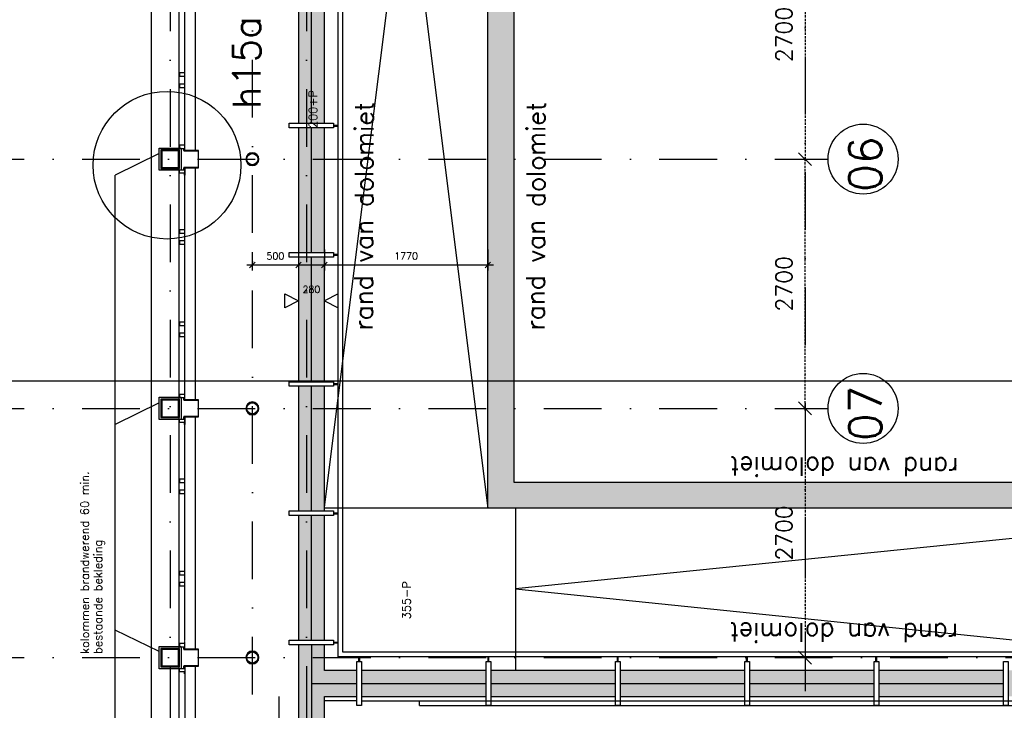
# Model space of a CAD drawing. Extents: x -33344 to 2055880, y -64816 to 121260.
# Tile 63 of 133: x 46280 to 56941, y 47376 to 54858. Entities that reach past the tile are written whole.
import ezdxf

# ---------------------------------------------------------------- set-up
doc = ezdxf.new("R2010")
doc.units = 0
doc.header["$LTSCALE"] = 50
doc.header["$MEASUREMENT"] = 0
doc.header["$PDMODE"] = 3
doc.header["$PDSIZE"] = 0.1
for name, pattern in [('DASHED', [0.75, 0.5, -0.25]), ('HIDDEN', [0.375, 0.25, -0.125]), ('HIDDEN2', [0.1875, 0.125, -0.0625]), ('STRAM_0WT$0$DASHDOT', [25, 12.5, -6.25, 0, -6.25]), ('STRAM_0WT$1$DASHDOT', [25, 12.5, -6.25, 0, -6.25])]:
    doc.linetypes.add(name, pattern=pattern)
doc.layers.get('0').update_dxf_attribs({"linetype": 'CONTINUOUS'})
doc.layers.get('DEFPOINTS').update_dxf_attribs({"linetype": 'CONTINUOUS'})
for name, color, linetype in [('_BESTAAND_ONGEIJZIGD', 8, 'CONTINUOUS'), ('_DETAILNUMMERS', 4, 'CONTINUOUS'), ('_DETAILNUMMERSTEKST', 4, 'CONTINUOUS'), ('A--A28--_F-2--', 7, 'CONTINUOUS'), ('A--L21--', 3, 'CONTINUOUS'), ('A--L21A3_BUITENWAND', 3, 'CONTINUOUS'), ('A--L21AC1_BUITENWAND', 1, 'HIDDEN2'), ('A--L22A1_BINNENWAND', 1, 'CONTINUOUS'), ('A--L24A1_TRAPPEN', 1, 'CONTINUOUS'), ('A--L28--', 7, 'CONTINUOUS'), ('A--L28--_F-2--', 7, 'CONTINUOUS'), ('A--L28DC1_KONSTR', 1, 'HIDDEN'), ('A--M$1A-_F123-', 1, 'CONTINUOUS'), ('A--T$1A-18_TEKST', 1, 'CONTINUOUS'), ('C_METSELWERK', 3, 'CONTINUOUS'), ('L1', 1, 'CONTINUOUS'), ('PLEIN', 7, 'CONTINUOUS'), ('STRAM_0WT$0$A--L$7A-_STRA0', 1, 'STRAM_0WT$1$DASHDOT'), ('STRAM_0WT$0$A--L$7A1-_STR0', 1, 'CONTINUOUS'), ('STRAM_0WT$0$A--L$7A3-_STR0', 3, 'CONTINUOUS'), ('STRAM_0WT$0$A--T$7A8-_STRA', 8, 'STRAM_0WT$0$DASHDOT'), ('STRAM_0WT$1$A--M$1A-_F123-', 1, 'CONTINUOUS'), ('STRAM_0WT$1$A--T$7A8-_STRA', 8, 'STRAM_0WT$1$DASHDOT'), ('TEKST_KOZIJNMERK', 2, 'CONTINUOUS'), ('X--LR---_CP', 7, 'CONTINUOUS'), ('XREF', 7, 'CONTINUOUS')]:
    doc.layers.add(name, color=color, linetype=linetype)
doc.styles.add('ALFA-0_25', font='ROMANS')
doc.styles.add('HIEMSTRA', font='romans.shx')
doc.styles.add('STRAM_0WT$1$HIEMSTRA', font='romans.shx')
doc.dimstyles.new('STANDARD$0', dxfattribs={"dimscale": 30, "dimtxt": 2.5, "dimasz": 2, "dimexe": 2, "dimexo": 0, "dimgap": 2, "dimtad": 1, "dimdec": 0, "dimzin": 0, "dimtxsty": 'ALFA-0_25', "dimblk1": 'OBLIQUE', "dimblk2": 'OBLIQUE', "dimsah": 1, "dimcen": -3, "dimdle": 2, "dimclrd": 1, "dimclre": 1, "dimclrt": 2, "dimazin": 3, "dimtfac": 0.666667, "dimtofl": 0, "dimtmove": 0, "dimatfit": 3, "dimtvp": 0.833333, "dimtolj": 1, "dimtzin": 0})
doc.dimstyles.new('STRAM_0WT$0$STANDARD', dxfattribs={"dimscale": 70, "dimtxt": 2.5, "dimasz": 2, "dimexe": 0.3, "dimexo": 0.3, "dimgap": 2, "dimtad": 1, "dimdec": 0, "dimzin": 0, "dimtxsty": 'STRAM_0WT$1$HIEMSTRA', "dimblk1": 'STRAM_0WT$0$_OBLIQUE', "dimblk2": 'STRAM_0WT$0$_OBLIQUE', "dimsah": 1, "dimcen": -0.09, "dimdle": 0.3, "dimclrd": 1, "dimclre": 1, "dimclrt": 4, "dimazin": 3, "dimtfac": 1, "dimtdec": 4, "dimtix": 1, "dimtofl": 0, "dimtmove": 0, "dimatfit": 3, "dimtvp": 625, "dimtolj": 1, "dimtzin": 0})

# ---------------------------------------------------------------- blocks, each defined once
blk = doc.blocks.new('6432')
at = {"layer": '_BESTAAND_ONGEIJZIGD', "linetype": 'CONTINUOUS'}
blk.add_lwpolyline([(0, 80), (-4, 80), (-4, 58), (-57, 58), (-57, 22), (-4, 22), (-4, 0), (0, 0)], close=True, dxfattribs=at)
blk = doc.blocks.new('Q020871-')
at = {"layer": 'A--A28--_F-2--', "color": 3, "linetype": 'CONTINUOUS'}
for points in [[(-60, 0), (-70, 0), (-55, 23), (-65, 27)], [(-55, -23), (-65, -27), (-60, 0), (-70, 0)], [(-55, 23), (-65, 27), (-42, 42), (-49, 49)], [(-42, 42), (-49, 49), (-23, 55), (-27, 65)], [(-23, 55), (-27, 65), (0, 60), (0, 70)], [(0, 60), (0, 70), (23, 55), (27, 65)], [(23, 55), (27, 65), (42, 42), (49, 49)], [(42, 42), (49, 49), (55, 23), (65, 27)], [(55, 23), (65, 27), (60, 0), (70, 0)], [(60, 0), (70, 0), (55, -23), (65, -27)], [(-42, -42), (-49, -49), (-55, -23), (-65, -27)], [(-23, -55), (-27, -65), (-42, -42), (-49, -49)], [(0, -60), (0, -70), (-23, -55), (-27, -65)], [(23, -55), (27, -65), (0, -60), (0, -70)], [(42, -42), (49, -49), (23, -55), (27, -65)], [(55, -23), (65, -27), (42, -42), (49, -49)]]:
    blk.add_solid(points, dxfattribs=at)
at = {"layer": 'A--L28--_F-2--', "color": 3, "linetype": 'CONTINUOUS'}
blk.add_lwpolyline([(0, 70, 1), (0, -70, 1), (0, 70), (0, 60, -1), (0, -60, -1), (0, 60)], format="xyb", close=True, dxfattribs=at)
at = {"layer": 'X--LR---_CP', "color": 4, "linetype": 'CONTINUOUS'}
blk.add_point((0, 0), dxfattribs=at)
blk = doc.blocks.new('_OBLIQUE')
at = {"color": 0, "linetype": 'BYBLOCK'}
blk.add_line((-0.5, -0.5), (0.5, 0.5), dxfattribs=at)
blk = doc.blocks.new('*D753')
at = {"layer": 'A--M$1A-_F123-', "color": 1, "linetype": 'CONTINUOUS'}
for p, q in [((60767, 47887), (60767, 51007)), ((43190, 50947), (60827, 50947)), ((60442, 47947), (60827, 47947))]:
    blk.add_line(p, q, dxfattribs=at)
at = {"layer": 'DEFPOINTS', "color": 0, "linetype": 'CONTINUOUS'}
for p in [(43190, 50947), (60767, 50947), (60442, 47947)]:
    blk.add_point(p, dxfattribs=at)
at = {"layer": 'A--M$1A-_F123-', "color": 1, "linetype": 'CONTINUOUS', "xscale": 60, "yscale": 60, "zscale": 60}
for p, rotation in [((60767, 50947), 90), ((60767, 47947), 270)]:
    blk.add_blockref('_OBLIQUE', p, dxfattribs=dict(at, rotation=rotation))
at = {"layer": 'A--M$1A-_F123-', "color": 2, "linetype": 'CONTINUOUS', "insert": (60669, 49447), "char_height": 75, "attachment_point": 5, "rotation": 90, "style": 'ALFA-0_25'}
blk.add_mtext('\\A1;3000', dxfattribs=at)
blk = doc.blocks.new('STRAM_0WT$0$_OBLIQUE')
at = {"color": 0, "linetype": 'BYBLOCK'}
blk.add_line((-0.5, -0.5), (0.5, 0.5), dxfattribs=at)
blk = doc.blocks.new('*D1866')
at = {"color": 1, "linetype": 'BYBLOCK'}
for p, q in [((-21147, 23800), (-20996, 23800)), ((-21017, 23821), (-21017, 21079)), ((-21147, 21100), (-20996, 21100))]:
    blk.add_line(p, q, dxfattribs=at)
at = {"layer": 'DEFPOINTS', "color": 0, "linetype": 'BYBLOCK'}
for p in [(-21168, 23800), (-21168, 21100), (-21017, 21100)]:
    blk.add_point(p, dxfattribs=at)
at = {"color": 1, "linetype": 'BYBLOCK', "xscale": 140, "yscale": 140, "zscale": 140}
for p, rotation in [((-21017, 23800), 90), ((-21017, 21100), 270)]:
    blk.add_blockref('STRAM_0WT$0$_OBLIQUE', p, dxfattribs=dict(at, rotation=rotation))
at = {"color": 4, "linetype": 'BYBLOCK', "insert": (-21245, 22450), "char_height": 175, "attachment_point": 5, "rotation": 90, "style": 'STRAM_0WT$1$HIEMSTRA'}
blk.add_mtext('\\A1;2700', dxfattribs=at)
blk = doc.blocks.new('*D1867')
at = {"color": 1, "linetype": 'BYBLOCK'}
for p, q in [((-21017, 18379), (-21017, 21121)), ((-21147, 21100), (-20996, 21100)), ((-21147, 18400), (-20996, 18400))]:
    blk.add_line(p, q, dxfattribs=at)
at = {"layer": 'DEFPOINTS', "color": 0, "linetype": 'BYBLOCK'}
for p in [(-21168, 21100), (-21017, 21100), (-21168, 18400)]:
    blk.add_point(p, dxfattribs=at)
at = {"color": 1, "linetype": 'BYBLOCK', "xscale": 140, "yscale": 140, "zscale": 140}
for p, rotation in [((-21017, 21100), 90), ((-21017, 18400), 270)]:
    blk.add_blockref('STRAM_0WT$0$_OBLIQUE', p, dxfattribs=dict(at, rotation=rotation))
at = {"color": 4, "linetype": 'BYBLOCK', "insert": (-21245, 19750), "char_height": 175, "attachment_point": 5, "rotation": 90, "style": 'STRAM_0WT$1$HIEMSTRA'}
blk.add_mtext('\\A1;2700', dxfattribs=at)
blk = doc.blocks.new('*D1868')
at = {"color": 1, "linetype": 'BYBLOCK'}
for p, q in [((-21147, 18400), (-20996, 18400)), ((-21017, 18421), (-21017, 15679)), ((-21147, 15700), (-20996, 15700))]:
    blk.add_line(p, q, dxfattribs=at)
at = {"layer": 'DEFPOINTS', "color": 0, "linetype": 'BYBLOCK'}
for p in [(-21168, 18400), (-21168, 15700), (-21017, 15700)]:
    blk.add_point(p, dxfattribs=at)
at = {"color": 1, "linetype": 'BYBLOCK', "xscale": 140, "yscale": 140, "zscale": 140}
for p, rotation in [((-21017, 18400), 90), ((-21017, 15700), 270)]:
    blk.add_blockref('STRAM_0WT$0$_OBLIQUE', p, dxfattribs=dict(at, rotation=rotation))
at = {"color": 4, "linetype": 'BYBLOCK', "insert": (-21245, 17050), "char_height": 175, "attachment_point": 5, "rotation": 90, "style": 'STRAM_0WT$1$HIEMSTRA'}
blk.add_mtext('\\A1;2700', dxfattribs=at)
blk = doc.blocks.new('*D1613')
at = {"layer": 'A--M$1A-_F123-', "color": 1}
for p, q in [((51349, 52369), (51349, 52140)), ((49579, 52339), (49579, 52140)), ((51409, 52200), (49519, 52200))]:
    blk.add_line(p, q, dxfattribs=at)
at = {"layer": 'DEFPOINTS', "color": 0}
for p in [(51349, 52369), (49579, 52339), (49579, 52200)]:
    blk.add_point(p, dxfattribs=at)
at = {"layer": 'A--M$1A-_F123-', "color": 1, "xscale": 60, "yscale": 60, "zscale": 60, "rotation": 180}
blk.add_blockref('_OBLIQUE', (49579, 52200), dxfattribs=at)
at = {"layer": 'A--M$1A-_F123-', "color": 1, "xscale": 60, "yscale": 60, "zscale": 60}
blk.add_blockref('_OBLIQUE', (51349, 52200), dxfattribs=at)
at = {"layer": 'A--M$1A-_F123-', "color": 2, "insert": (50464, 52298), "char_height": 75, "attachment_point": 5, "style": 'ALFA-0_25'}
blk.add_mtext('\\A1;1770', dxfattribs=at)
blk = doc.blocks.new('*D1614')
at = {"layer": 'A--M$1A-_F123-', "color": 1}
for p, q in [((49579, 52369), (49579, 52140)), ((49299, 52339), (49299, 52140)), ((49639, 52200), (49239, 52200))]:
    blk.add_line(p, q, dxfattribs=at)
at = {"layer": 'DEFPOINTS', "color": 0}
for p in [(49579, 52369), (49299, 52339), (49299, 52200)]:
    blk.add_point(p, dxfattribs=at)
at = {"layer": 'A--M$1A-_F123-', "color": 1, "xscale": 60, "yscale": 60, "zscale": 60, "rotation": 180}
blk.add_blockref('_OBLIQUE', (49299, 52200), dxfattribs=at)
at = {"layer": 'A--M$1A-_F123-', "color": 1, "xscale": 60, "yscale": 60, "zscale": 60}
blk.add_blockref('_OBLIQUE', (49579, 52200), dxfattribs=at)
at = {"layer": 'A--M$1A-_F123-', "color": 2, "insert": (49439, 51938), "char_height": 75, "attachment_point": 5, "style": 'ALFA-0_25'}
blk.add_mtext('\\A1;280', dxfattribs=at)
blk = doc.blocks.new('*D1615')
at = {"layer": 'A--M$1A-_F123-', "color": 1}
for p, q in [((49299, 52369), (49299, 52140)), ((48799, 52339), (48799, 52140)), ((49359, 52200), (48739, 52200))]:
    blk.add_line(p, q, dxfattribs=at)
at = {"layer": 'DEFPOINTS', "color": 0}
for p in [(49299, 52369), (48799, 52339), (48799, 52200)]:
    blk.add_point(p, dxfattribs=at)
at = {"layer": 'A--M$1A-_F123-', "color": 1, "xscale": 60, "yscale": 60, "zscale": 60, "rotation": 180}
blk.add_blockref('_OBLIQUE', (48799, 52200), dxfattribs=at)
at = {"layer": 'A--M$1A-_F123-', "color": 1, "xscale": 60, "yscale": 60, "zscale": 60}
blk.add_blockref('_OBLIQUE', (49299, 52200), dxfattribs=at)
at = {"layer": 'A--M$1A-_F123-', "color": 2, "insert": (49049, 52298), "char_height": 75, "attachment_point": 5, "style": 'ALFA-0_25'}
blk.add_mtext('\\A1;500', dxfattribs=at)
blk = doc.blocks.new('A$C174658AB')
at = {"layer": 'A--L28DC1_KONSTR', "color": 1, "linetype": 'CONTINUOUS'}
for p, q in [((0, 5), (50, 5)), ((0, -5), (50, -5))]:
    blk.add_line(p, q, dxfattribs=at)
blk = doc.blocks.new('STRAM_0WT')
at = {"layer": 'STRAM_0WT$0$A--L$7A-_STRA0'}
blk.add_line((-26819.938, 9050), (-26819.938, 63335.256), dxfattribs=at)
at = {"layer": 'STRAM_0WT$0$A--L$7A1-_STR0'}
for centre in [(-20206.688, 21100), (-20206.688, 18400)]:
    blk.add_circle(centre, 379.497, dxfattribs=at)
at = {"layer": 'STRAM_0WT$1$A--T$7A8-_STRA', "color": 8}
for p, q in [((-27709.938, 28110.192), (-27709.938, -5393.534)), ((-26234.938, 28110.192), (-26234.938, -7375.62)), ((-66167.142, 21100), (-20586.185, 21100)), ((-66167.142, 18400), (-20586.185, 18400)), ((-66167.142, 15700), (-500, 15700))]:
    blk.add_line(p, q, dxfattribs=at)
at = {"layer": 'STRAM_0WT$0$A--L$7A3-_STR0', "style": 'STRAM_0WT$1$HIEMSTRA'}
for s, p in [('06', (-20008.898, 20745.554)), ('07', (-20008.898, 18045.554))]:
    blk.add_text(s, height=350, rotation=90, dxfattribs=at).set_placement(p)
at = {"layer": 'STRAM_0WT$1$A--M$1A-_F123-', "linetype": 'CONTINUOUS'}
for base, p1, p2, picture, middle in [((-20836.185, 21100), (-20986.555, 23800), (-20986.555, 21100), '*D1866', (-21063.685, 22450)), ((-20836.185, 21100), (-20986.555, 18400), (-20986.555, 21100), '*D1867', (-21063.685, 19750)), ((-20836.185, 15700), (-20986.555, 18400), (-20986.555, 15700), '*D1868', (-21063.685, 17050))]:
    dim = blk.add_linear_dim(base=base, p1=p1, p2=p2, angle=90, dimstyle='STRAM_0WT$0$STANDARD', dxfattribs=at)
    dim.commit()
    dim.dimension.update_dxf_attribs({"geometry": picture, "text_midpoint": middle, "insert": (181.162, 0)})

msp = doc.modelspace()

# ---------------------------------------------------------------- hatches: boundary and pattern name
at = {"layer": 'A--L28DC1_KONSTR', "linetype": 'CONTINUOUS'}
h = msp.add_hatch(color=21, dxfattribs=at)
h.paths.add_polyline_path([(60272.4, 47528), (60272.4, 47808), (56981.5, 47808), (56981.5, 47528)])
h.paths.add_polyline_path([(56931.5, 47528), (56931.5, 47808), (55581.5, 47808), (55581.5, 47528)])
h.paths.add_polyline_path([(55531.5, 47528), (55531.5, 47808), (54181.5, 47808), (54181.5, 47528)])
h.paths.add_polyline_path([(54131.5, 47528), (54131.5, 47808), (52781.5, 47808), (52781.5, 47528)])
h.paths.add_polyline_path([(52731.5, 47528), (52731.5, 47808), (51381.5, 47808), (51381.5, 47528)])
h.paths.add_polyline_path([(51331.5, 47528), (51331.5, 47808), (49981.5, 47808), (49981.5, 47528)])
h.paths.add_polyline_path([(49931.5, 47808), (49579.5, 47808), (49579.5, 48087), (49299.5, 48087), (49299.5, 46737), (49579.5, 46737), (49579.5, 47528), (49931.5, 47528)])
h.paths.add_polyline_path([(49579.5, 46073), (49579.5, 46687), (49299.5, 46687), (49299.5, 46073)])
h.paths.add_polyline_path([(49579.5, 48137), (49579.5, 49487), (49299.5, 49487), (49299.5, 48137)])
h.paths.add_polyline_path([(49579.5, 49537), (49579.5, 50887), (49299.5, 50887), (49299.5, 49537)])
h.paths.add_polyline_path([(49579.5, 50937), (49579.5, 52287), (49299.5, 52287), (49299.5, 50937)])
h.paths.add_polyline_path([(49579.5, 52337), (49579.5, 53687), (49299.5, 53687), (49299.5, 52337)])
h.paths.add_polyline_path([(49579.5, 53737), (49579.5, 55087), (49299.5, 55087), (49299.5, 53737)])
h.paths.add_polyline_path([(49579.5, 55137), (49579.5, 56487), (49299.5, 56487), (49299.5, 55137)])
h.paths.add_polyline_path([(49579.5, 56537), (49579.5, 56637), (49299.5, 56637), (49299.5, 56537)])
msp.add_hatch(color=21, dxfattribs=at).paths.add_polyline_path([(60272.4, 49566.9), (51349.5, 49566.9), (51349.5, 56635.9), (51629.5, 56635.9), (51629.5, 49846.9), (60272.4, 49846.9)])

# ---------------------------------------------------------------- linework, layer by layer
at = {"layer": '_BESTAAND_ONGEIJZIGD', "linetype": 'CONTINUOUS'}
for points in [[(47809.4, 53246.9), (48009.4, 53246.9), (48009.4, 53446.9), (47809.4, 53446.9)], [(47809.4, 53246.9), (48009.4, 53246.9), (48009.4, 53446.9), (47809.4, 53446.9)], [(47819.4, 53256.9), (47999.4, 53256.9), (47999.4, 53436.9), (47819.4, 53436.9)], [(47819.4, 53256.9), (47999.4, 53256.9), (47999.4, 53436.9), (47819.4, 53436.9)], [(47809.4, 50546.9), (48009.4, 50546.9), (48009.4, 50746.9), (47809.4, 50746.9)], [(47809.4, 50546.9), (48009.4, 50546.9), (48009.4, 50746.9), (47809.4, 50746.9)], [(47819.4, 50556.9), (47999.4, 50556.9), (47999.4, 50736.9), (47819.4, 50736.9)], [(47819.4, 50556.9), (47999.4, 50556.9), (47999.4, 50736.9), (47819.4, 50736.9)], [(47809.4, 47846.9), (48009.4, 47846.9), (48009.4, 48046.9), (47809.4, 48046.9)], [(47809.4, 47846.9), (48009.4, 47846.9), (48009.4, 48046.9), (47809.4, 48046.9)], [(47819.4, 47856.9), (47999.4, 47856.9), (47999.4, 48036.9), (47819.4, 48036.9)], [(47819.4, 47856.9), (47999.4, 47856.9), (47999.4, 48036.9), (47819.4, 48036.9)]]:
    msp.add_lwpolyline(points, close=True, dxfattribs=at)
at = {"layer": '_DETAILNUMMERS'}
msp.add_circle((47875.5, 53281.4), 800, dxfattribs=at)
at = {"layer": 'A--L21--'}
msp.add_line((47707.3, 45146.9), (47707.3, 55958.9), dxfattribs=at)
at = {"layer": 'A--L21--', "color": 8, "linetype": 'CONTINUOUS'}
for points in [[(48056, 53461.2), (48056, 53436.2), (48212.3, 53436.2), (48212.3, 53257.5), (48056, 53257.5), (48056, 53232.5), (48059, 53232.5), (48059, 53254.5), (48215.3, 53254.5), (48215.3, 53439.2), (48059, 53439.2), (48059, 53461.2)], [(48056, 50761.2), (48056, 50736.2), (48212.3, 50736.2), (48212.3, 50557.5), (48056, 50557.5), (48056, 50532.5), (48059, 50532.5), (48059, 50554.5), (48215.3, 50554.5), (48215.3, 50739.2), (48059, 50739.2), (48059, 50761.2)], [(48056, 48061.2), (48056, 48036.2), (48212.3, 48036.2), (48212.3, 47857.5), (48056, 47857.5), (48056, 47832.5), (48059, 47832.5), (48059, 47854.5), (48215.3, 47854.5), (48215.3, 48039.2), (48059, 48039.2), (48059, 48061.2)]]:
    msp.add_lwpolyline(points, close=True, dxfattribs=at)
at = {"layer": 'A--L21A3_BUITENWAND'}
msp.add_line((49599.5, 47526.9), (49931.5, 47526.9), dxfattribs=at)
for points in [[(60272.4, 49566.9), (51349.5, 49566.9), (51349.5, 56635.9), (51629.5, 56635.9), (51629.5, 49846.9), (60272.4, 49846.9)], [(51331.5, 47526.9), (51331.5, 47806.9), (49981.5, 47806.9), (49981.5, 47526.9)], [(52731.5, 47526.9), (52731.5, 47806.9), (51381.5, 47806.9), (51381.5, 47526.9)], [(54131.5, 47526.9), (54131.5, 47806.9), (52781.5, 47806.9), (52781.5, 47526.9)], [(55531.5, 47526.9), (55531.5, 47806.9), (54181.5, 47806.9), (54181.5, 47526.9)], [(56931.5, 47526.9), (56931.5, 47806.9), (55581.5, 47806.9), (55581.5, 47526.9)]]:
    msp.add_lwpolyline(points, close=True, dxfattribs=at)
at = {"layer": 'A--L21AC1_BUITENWAND'}
msp.add_line((49084.7, 47526.9), (49084.7, 47026.9), dxfattribs=at)
at = {"layer": 'A--L22A1_BINNENWAND'}
for points in [[(47789.4, 53466.9), (48029.4, 53466.9), (48029.4, 53226.9), (47789.4, 53226.9)], [(48029.4, 50526.9), (47789.4, 50526.9), (47789.4, 50766.9), (48029.4, 50766.9)], [(47789.4, 48066.9), (48027.3, 48066.9), (48027.3, 47826.9), (47789.4, 47826.9)]]:
    msp.add_lwpolyline(points, close=True, dxfattribs=at)
at = {"layer": 'A--L24A1_TRAPPEN'}
for p, q in [((49931.5, 47477.9), (49579.5, 47477.9)), ((49981.5, 47477.9), (60013.4, 47477.9))]:
    msp.add_line(p, q, dxfattribs=at)
at = {"layer": 'A--L28DC1_KONSTR', "color": 0, "linetype": 'CONTINUOUS'}
for p, q in [((49729.5, 47956.9), (49729.5, 56635.9)), ((49777.5, 48006.9), (49777.5, 56635.9)), ((60372.4, 48006.9), (49777.5, 48006.9)), ((60322.4, 47956.9), (49729.5, 47956.9)), ((51381.5, 47477.9), (52731.5, 47477.9)), ((52781.5, 47477.9), (54131.5, 47477.9)), ((55581.5, 47477.9), (56931.5, 47477.9)), ((50608.2, 47426.9), (60372.4, 47426.9))]:
    msp.add_line(p, q, dxfattribs=at)
at = {"layer": 'A--L28DC1_KONSTR', "color": 4, "linetype": 'CONTINUOUS'}
for p, q in [((49439.5, 53735.9), (49439.5, 55085.9)), ((49439.5, 52338.7), (49439.5, 53685.9)), ((49439.5, 50935.9), (49439.5, 52285.9)), ((49439.5, 49535.9), (49439.5, 50885.9)), ((49439.5, 48135.9), (49439.5, 49485.9)), ((49439.5, 48085.9), (49439.5, 46735.9)), ((49931.5, 47664.4), (49439.5, 47664.4)), ((51331.5, 47664.4), (49981.5, 47664.4)), ((52731.5, 47664.4), (51381.5, 47664.4)), ((54131.5, 47664.4), (52781.5, 47664.4)), ((55531.5, 47664.4), (54181.5, 47664.4)), ((56931.5, 47664.4), (55581.5, 47664.4))]:
    msp.add_line(p, q, dxfattribs=at)
at = {"layer": 'A--L28DC1_KONSTR', "color": 1, "linetype": 'CONTINUOUS'}
for p, q in [((51349.5, 49566.9), (49579.5, 49566.9)), ((51649.5, 49566.9), (51649.5, 47806.9))]:
    msp.add_line(p, q, dxfattribs=at)
for points in [[(49579.5, 49576.9), (50464.5, 56635.9), (51349.5, 49566.9)], [(60272.4, 49566.9), (51649.5, 48691.9), (60272.4, 47806.9)]]:
    msp.add_lwpolyline(points, dxfattribs=at)
at = {"layer": 'A--L28DC1_KONSTR', "color": 2, "linetype": 'CONTINUOUS'}
for points in [[(49199.5, 53735.9), (49679.5, 53735.9), (49679.5, 53685.9), (49199.5, 53685.9)], [(49199.5, 52335.9), (49679.5, 52335.9), (49679.5, 52285.9), (49199.5, 52285.9)], [(49199.5, 50935.9), (49679.5, 50935.9), (49679.5, 50885.9), (49199.5, 50885.9)], [(49199.5, 49535.9), (49679.5, 49535.9), (49679.5, 49485.9), (49199.5, 49485.9)], [(49199.5, 48135.9), (49679.5, 48135.9), (49679.5, 48085.9), (49199.5, 48085.9)], [(49981.5, 47906.9), (49981.5, 47426.9), (49931.5, 47426.9), (49931.5, 47906.9)], [(51381.5, 47906.9), (51381.5, 47426.9), (51331.5, 47426.9), (51331.5, 47906.9)], [(52781.5, 47906.9), (52781.5, 47426.9), (52731.5, 47426.9), (52731.5, 47906.9)], [(54181.5, 47906.9), (54181.5, 47426.9), (54131.5, 47426.9), (54131.5, 47906.9)], [(55581.5, 47906.9), (55581.5, 47426.9), (55531.5, 47426.9), (55531.5, 47906.9)], [(56981.5, 47906.9), (56981.5, 47426.9), (56931.5, 47426.9), (56931.5, 47906.9)]]:
    msp.add_lwpolyline(points, close=True, dxfattribs=at)
at = {"layer": 'A--L28DC1_KONSTR', "color": 4, "linetype": 'CONTINUOUS'}
for points in [[(49299.5, 51811.7), (49149.5, 51736.7), (49149.5, 51886.7), (49299.5, 51811.7)], [(49579.5, 51811.7), (49729.5, 51736.7), (49729.5, 51886.7), (49579.5, 51811.7)]]:
    msp.add_lwpolyline(points, close=True, dxfattribs=at)
at = {"layer": 'A--L28DC1_KONSTR', "color": 0, "linetype": 'CONTINUOUS'}
msp.add_lwpolyline([(50608.2, 47426.9), (50608.2, 47477.9), (51331.5, 47477.9)], dxfattribs=at)
at = {"layer": 'C_METSELWERK'}
for points in [[(49579.5, 53735.9), (49579.5, 55085.9), (49299.5, 55085.9), (49299.5, 53735.9)], [(49579.5, 52335.9), (49579.5, 53685.9), (49299.5, 53685.9), (49299.5, 52335.9)], [(49579.5, 50935.9), (49579.5, 52285.9), (49299.5, 52285.9), (49299.5, 50935.9)], [(49579.5, 49535.9), (49579.5, 50885.9), (49299.5, 50885.9), (49299.5, 49535.9)], [(49579.5, 48135.9), (49579.5, 49485.9), (49299.5, 49485.9), (49299.5, 48135.9)], [(49931.5, 47806.9), (49579.5, 47806.9), (49579.5, 48085.9), (49299.5, 48085.9), (49299.5, 46735.9), (49579.5, 46735.9), (49579.5, 47526.9), (49931.5, 47526.9)]]:
    msp.add_lwpolyline(points, close=True, dxfattribs=at)
at = {"layer": 'L1', "color": 8}
for p, q in [((48184.8, 53436.2), (48184.8, 55974.5)), ((48007.3, 48132.5), (48007.3, 55968.5)), ((48067.3, 53436.2), (48067.3, 55968.5)), ((48007.3, 45432.5), (48007.3, 53268.5)), ((48067.3, 50736.2), (48067.3, 53257.5)), ((48184.8, 50736.2), (48184.8, 53257.5)), ((48067.3, 48132.5), (48067.3, 50557.5)), ((48184.8, 48036.2), (48184.8, 50557.5)), ((48067.3, 47857.5), (48067.3, 45327.5)), ((48184.8, 45692.5), (48184.8, 47857.5))]:
    msp.add_line(p, q, dxfattribs=at)
at = {"layer": 'STRAM_0WT$0$A--T$7A8-_STRA', "color": 8}
msp.add_line((54784.5, 65708.4), (54784.5, 44332.8), dxfattribs=at)
at = {"layer": 'TEKST_KOZIJNMERK'}
for p, q in [((47789.4, 53406.3), (47313.3, 53172.8)), ((47313.3, 42932.8), (47313.3, 53172.8)), ((47789.4, 50706.3), (47313.3, 50472.8)), ((47789.4, 48011.7), (47313.3, 48245.3))]:
    msp.add_line(p, q, dxfattribs=at)

# ---------------------------------------------------------------- block references
at = {"layer": 'A--L21--', "color": 8, "linetype": 'CONTINUOUS'}
for p in [(48067.3, 54222.5), (48067.3, 54102.5), (48067.3, 53441.2), (48067.3, 52522.5), (48067.3, 52402.5), (48067.3, 51522.5), (48067.3, 51402.5), (48067.3, 50741.2), (48067.3, 49822.5), (48067.3, 49702.5), (48067.3, 48822.5), (48067.3, 48702.5), (48067.3, 48041.2)]:
    msp.add_blockref('6432', p, dxfattribs=at)
at = {"layer": 'A--L21--', "color": 8, "linetype": 'CONTINUOUS', "xscale": -1, "rotation": 180}
for p in [(48067.3, 53252.5), (48067.3, 50552.5), (48067.3, 47852.5)]:
    msp.add_blockref('6432', p, dxfattribs=at)
at = {"layer": 'A--L28--', "linetype": 'CONTINUOUS'}
for p in [(48799.7, 53346.9), (48799.7, 50646.9), (48799.7, 47948.2)]:
    msp.add_blockref('Q020871-', p, dxfattribs=at)
at = {"layer": 'A--L28DC1_KONSTR', "color": 0, "linetype": 'CONTINUOUS'}
for p in [(49679.5, 53710.9), (49679.5, 52310.9), (49679.5, 50910.9), (49679.5, 49510.9), (49679.5, 48110.9)]:
    msp.add_blockref('A$C174658AB', p, dxfattribs=at)
at = {"layer": 'A--L28DC1_KONSTR', "color": 0, "linetype": 'CONTINUOUS', "rotation": 90}
for p in [(49956.5, 47906.9), (51356.5, 47906.9), (52756.5, 47906.9), (54156.5, 47906.9), (55556.5, 47906.9)]:
    msp.add_blockref('A$C174658AB', p, dxfattribs=at)
at = {"layer": 'XREF', "linetype": 'DASHED', "ltscale": 20}
msp.add_blockref('STRAM_0WT', (75619.4, 32246.9), dxfattribs=at)

# ---------------------------------------------------------------- texts
at = {"layer": '_DETAILNUMMERSTEKST', "style": 'ALFA-0_25'}
msp.add_text('h15a', height=300, rotation=90, dxfattribs=at).set_placement((48886.2, 53892))
at = {"layer": 'A--T$1A-18_TEKST', "style": 'HIEMSTRA'}
for s, p in [('kolommen brandwerend 60 min.', (47030.2, 47986.2)), ('bestaande bekleding', (47172.8, 47986.2))]:
    msp.add_text(s, height=90, rotation=90.07785, dxfattribs=at).set_placement(p)
at = {"layer": 'PLEIN', "style": 'HIEMSTRA'}
for rotation, p in [(89.76855, (50101.2, 51491.1)), (89.76855, (51962.3, 51491.1)), (179.76855, (56446.7, 50109.2)), (179.76855, (56442.8, 48311.9))]:
    msp.add_text('rand van dolomiet', height=200, rotation=rotation, dxfattribs=at).set_placement(p)
at = {"layer": 'TEKST_KOZIJNMERK', "style": 'HIEMSTRA'}
for s, p in [('200+P', (49501.5, 53683.7)), ('355-P', (50513.8, 48361.7))]:
    msp.add_text(s, height=90, rotation=90, dxfattribs=at).set_placement(p)

# ---------------------------------------------------------------- dimensions: what is measured, and where the dimension line sits
at = {"layer": 'A--M$1A-_F123-'}
for base, p1, p2, picture, middle in [((48799.5, 52200.5), (49299.5, 52369.1), (48799.5, 52338.7), '*D1615', (49049.5, 52298)), ((49299.5, 52200.5), (49579.5, 52369.1), (49299.5, 52338.7), '*D1614', (49439.5, 51938)), ((49579.5, 52200.5), (51349.5, 52369.1), (49579.5, 52338.7), '*D1613', (50464.5, 52298))]:
    dim = msp.add_linear_dim(base=base, p1=p1, p2=p2, angle=180, dimstyle='STANDARD$0', dxfattribs=at)
    dim.commit()
    dim.dimension.update_dxf_attribs({"geometry": picture, "text_midpoint": middle})
at = {"layer": 'A--M$1A-_F123-', "color": 2, "linetype": 'CONTINUOUS'}
dim = msp.add_linear_dim(base=(60766.8, 50946.9), p1=(60442.3, 47946.9), p2=(43189.7, 50946.9), angle=90, dimstyle='STANDARD$0', dxfattribs=at)
dim.commit()
dim.dimension.update_dxf_attribs({"geometry": '*D753', "text_midpoint": (60669.3, 49446.9)})

doc.saveas('drawing.dxf')
